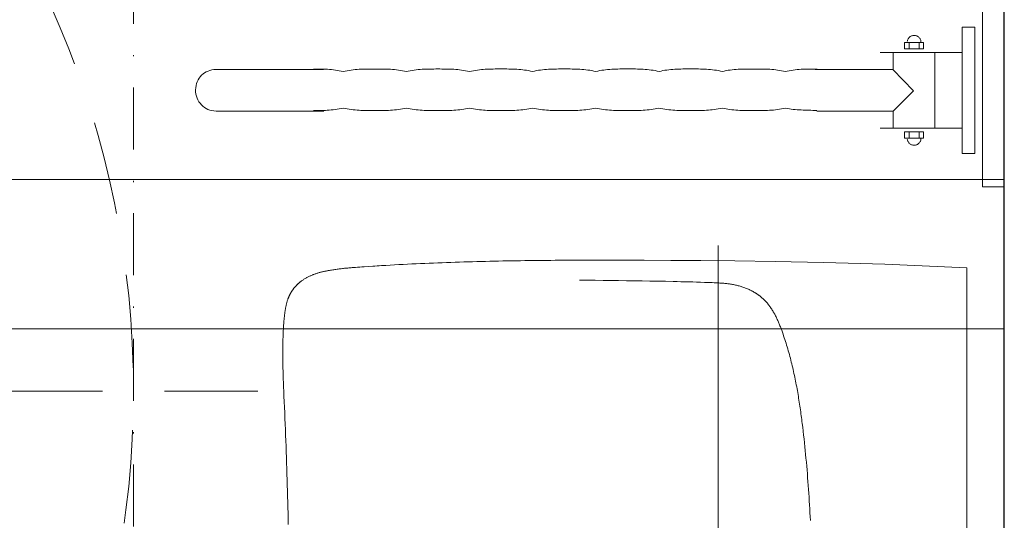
# Model space of a CAD drawing. Header units: millimetres. Extents: x 23192 to 177760, y -399809 to -79279.
# Tile 220 of 256: x 59260 to 59340, y -197992 to -197951. Entities that reach past the tile are written whole.
import ezdxf

# ---------------------------------------------------------------- set-up
doc = ezdxf.new("R2010")
doc.units = ezdxf.units.MM
for name, pattern in [('216-500', [2.5, 1.5, -1]), ('HIDDEN2', [4.7625, 3.175, -1.5875]), ('STRICHPUNKTX2', [2, 1, -0.5, 0, -0.5])]:
    doc.linetypes.add(name, pattern=pattern)
doc.layers.get('0').update_dxf_attribs({"lineweight": 0})
for name, color, linetype, lineweight in [('!! 0_ Istn-sciany', 3, 'Continuous', 30), ('!! 2_wypos-sanitarne', 240, 'Continuous', 9), ('!! wymiary osi', 250, 'Continuous', 9)]:
    doc.layers.add(name, color=color, linetype=linetype, lineweight=lineweight)
doc.layers.add('!! 2_WYBURZENIA DO REMONTU', color=7, linetype='Continuous', lineweight=0, true_color=0x4d4d4d, plot=False)
doc.styles.add('TXT', font='simplex.shx')
doc.dimstyles.new('DIM50', dxfattribs={"dimscale": 5, "dimtxt": 2.5, "dimasz": 1.5, "dimexe": 0, "dimexo": 0, "dimgap": 0.5, "dimtad": 1, "dimdec": 4, "dimrnd": 0.5, "dimdsep": 46, "dimtxsty": 'TXT', "dimblk1": 'TICK1', "dimblk2": 'TICK1', "dimsah": 1, "dimcen": 0, "dimse1": 1, "dimse2": 1, "dimclrd": 1, "dimclre": 7, "dimclrt": 9, "dimadec": 0, "dimazin": 0, "dimtfac": 1, "dimtdec": 4, "dimtmove": 2, "dimatfit": 3, "dimldrblk": 'TICK1', "dimfxl": 1, "dimtolj": 1, "dimarcsym": 0})

# ---------------------------------------------------------------- blocks, each defined once
blk = doc.blocks.new('umywalka niep')
for p, q in [((-1.75, 33.91), (-1.75, 49.441)), ((0, 49.441), (0, 33.91)), ((-3.378, 36.598), (-3.378, 46.753)), ((-3.378, 46.753), (-2.363, 46.753)), ((-2.363, 46.753), (-2.363, 36.598)), ((-7.641, 45.927), (-7.677, 45.888)), ((-7.602, 45.963), (-7.641, 45.927)), ((-7.559, 45.995), (-7.602, 45.963)), ((-7.514, 46.022), (-7.559, 45.995)), ((-7.465, 46.046), (-7.514, 46.022)), ((-7.415, 46.064), (-7.465, 46.046)), ((-7.362, 46.078), (-7.415, 46.064)), ((-7.307, 46.087), (-7.362, 46.078)), ((-7.25, 46.09), (-7.307, 46.087)), ((-7.194, 46.087), (-7.25, 46.09)), ((-7.139, 46.078), (-7.194, 46.087)), ((-7.087, 46.064), (-7.139, 46.078)), ((-7.036, 46.046), (-7.087, 46.064)), ((-6.988, 46.022), (-7.036, 46.046)), ((-6.942, 45.995), (-6.988, 46.022)), ((-6.899, 45.963), (-6.942, 45.995)), ((-6.86, 45.927), (-6.899, 45.963)), ((-6.824, 45.888), (-6.86, 45.927)), ((-6.489, 45.515), (-8.012, 45.515)), ((-8.012, 45.515), (-8.012, 45.007)), ((-7.792, 45.648), (-7.8, 45.593)), ((-7.778, 45.701), (-7.792, 45.648)), ((-7.759, 45.752), (-7.778, 45.701)), ((-7.736, 45.8), (-7.759, 45.752)), ((-7.708, 45.845), (-7.736, 45.8)), ((-7.677, 45.888), (-7.708, 45.845)), ((-7.651, 45.519), (-7.651, 45.02)), ((-6.849, 45.519), (-6.849, 45.02)), ((-6.793, 45.845), (-6.824, 45.888)), ((-6.765, 45.8), (-6.793, 45.845)), ((-6.741, 45.752), (-6.765, 45.8)), ((-6.723, 45.701), (-6.741, 45.752)), ((-6.709, 45.648), (-6.723, 45.701)), ((-6.701, 45.593), (-6.709, 45.648)), ((-6.698, 45.537), (-6.701, 45.593)), ((-6.698, 45.537), (-6.698, 45.537)), ((-6.489, 45.007), (-6.489, 45.515)), ((-3.384, 44.722), (-9.984, 44.722)), ((-8.935, 44.69), (-8.935, 43.359)), ((-8.012, 45.007), (-6.489, 45.007)), ((-5.584, 44.69), (-5.584, 38.626)), ((-64.725, 42.642), (-64.631, 42.766)), ((-64.631, 42.766), (-64.525, 42.881)), ((-64.525, 42.881), (-64.408, 42.984)), ((-64.408, 42.984), (-64.282, 43.076)), ((-64.282, 43.076), (-64.147, 43.156)), ((-64.147, 43.156), (-64.004, 43.222)), ((-64.004, 43.222), (-63.852, 43.275)), ((-63.852, 43.275), (-63.695, 43.314)), ((-63.695, 43.314), (-63.531, 43.337)), ((-63.531, 43.337), (-54.728, 43.346)), ((-55.367, 43.384), (-55.526, 43.384)), ((-55.207, 43.383), (-55.367, 43.384)), ((-55.048, 43.382), (-55.207, 43.383)), ((-54.889, 43.379), (-55.048, 43.382)), ((-54.73, 43.375), (-54.889, 43.379)), ((-54.57, 43.369), (-54.73, 43.375)), ((-54.411, 43.361), (-54.57, 43.369)), ((-54.252, 43.35), (-54.411, 43.361)), ((-54.093, 43.337), (-54.252, 43.35)), ((-53.933, 43.32), (-54.093, 43.337)), ((-53.774, 43.3), (-53.933, 43.32)), ((-53.615, 43.277), (-53.774, 43.3)), ((-53.456, 43.249), (-53.615, 43.277)), ((-53.297, 43.217), (-53.456, 43.249)), ((-53.138, 43.181), (-53.297, 43.217)), ((-52.979, 43.217), (-53.138, 43.181)), ((-52.821, 43.249), (-52.979, 43.217)), ((-52.663, 43.277), (-52.821, 43.249)), ((-52.505, 43.301), (-52.663, 43.277)), ((-52.346, 43.32), (-52.505, 43.301)), ((-52.188, 43.337), (-52.346, 43.32)), ((-52.03, 43.35), (-52.188, 43.337)), ((-51.872, 43.361), (-52.03, 43.35)), ((-51.713, 43.369), (-51.872, 43.361)), ((-51.555, 43.375), (-51.713, 43.369)), ((-51.397, 43.379), (-51.555, 43.375)), ((-51.239, 43.382), (-51.397, 43.379)), ((-51.081, 43.384), (-51.239, 43.382)), ((-50.922, 43.385), (-51.081, 43.384)), ((-50.764, 43.385), (-50.922, 43.385)), ((-50.606, 43.385), (-50.764, 43.385)), ((-50.447, 43.385), (-50.606, 43.385)), ((-50.289, 43.385), (-50.447, 43.385)), ((-50.13, 43.384), (-50.289, 43.385)), ((-49.971, 43.382), (-50.13, 43.384)), ((-49.812, 43.379), (-49.971, 43.382)), ((-49.654, 43.375), (-49.812, 43.379)), ((-49.495, 43.369), (-49.654, 43.375)), ((-49.336, 43.361), (-49.495, 43.369)), ((-49.177, 43.35), (-49.336, 43.361)), ((-49.019, 43.337), (-49.177, 43.35)), ((-48.86, 43.321), (-49.019, 43.337)), ((-48.702, 43.301), (-48.86, 43.321)), ((-48.543, 43.278), (-48.702, 43.301)), ((-48.384, 43.25), (-48.543, 43.278)), ((-48.226, 43.218), (-48.384, 43.25)), ((-48.067, 43.182), (-48.226, 43.218)), ((-47.908, 43.218), (-48.067, 43.182)), ((-47.749, 43.25), (-47.908, 43.218)), ((-47.59, 43.278), (-47.749, 43.25)), ((-47.432, 43.301), (-47.59, 43.278)), ((-47.273, 43.321), (-47.432, 43.301)), ((-47.114, 43.337), (-47.273, 43.321)), ((-46.956, 43.351), (-47.114, 43.337)), ((-46.797, 43.361), (-46.956, 43.351)), ((-46.638, 43.37), (-46.797, 43.361)), ((-46.48, 43.376), (-46.638, 43.37)), ((-46.321, 43.38), (-46.48, 43.376)), ((-46.162, 43.383), (-46.321, 43.38)), ((-46.003, 43.384), (-46.162, 43.383)), ((-45.845, 43.385), (-46.003, 43.384)), ((-45.686, 43.386), (-45.845, 43.385)), ((-45.528, 43.386), (-45.686, 43.386)), ((-45.369, 43.386), (-45.528, 43.386)), ((-45.21, 43.385), (-45.369, 43.386)), ((-45.051, 43.384), (-45.21, 43.385)), ((-44.893, 43.383), (-45.051, 43.384)), ((-44.734, 43.38), (-44.893, 43.383)), ((-44.575, 43.376), (-44.734, 43.38)), ((-44.417, 43.37), (-44.575, 43.376)), ((-44.258, 43.362), (-44.417, 43.37)), ((-44.099, 43.351), (-44.258, 43.362)), ((-43.94, 43.338), (-44.099, 43.351)), ((-43.782, 43.321), (-43.94, 43.338)), ((-43.623, 43.301), (-43.782, 43.321)), ((-43.464, 43.278), (-43.623, 43.301)), ((-43.306, 43.251), (-43.464, 43.278)), ((-43.147, 43.219), (-43.306, 43.251)), ((-42.988, 43.183), (-43.147, 43.219)), ((-42.83, 43.219), (-42.988, 43.183)), ((-42.672, 43.251), (-42.83, 43.219)), ((-42.514, 43.278), (-42.672, 43.251)), ((-42.356, 43.302), (-42.514, 43.278)), ((-42.197, 43.321), (-42.356, 43.302)), ((-42.039, 43.338), (-42.197, 43.321)), ((-41.881, 43.351), (-42.039, 43.338)), ((-41.723, 43.362), (-41.881, 43.351)), ((-41.564, 43.37), (-41.723, 43.362)), ((-41.406, 43.377), (-41.564, 43.37)), ((-41.248, 43.381), (-41.406, 43.377)), ((-41.09, 43.384), (-41.248, 43.381)), ((-40.932, 43.386), (-41.09, 43.384)), ((-40.773, 43.386), (-40.932, 43.386)), ((-40.615, 43.387), (-40.773, 43.386)), ((-40.457, 43.387), (-40.615, 43.387)), ((-40.299, 43.387), (-40.457, 43.387)), ((-40.14, 43.386), (-40.299, 43.387)), ((-39.982, 43.386), (-40.14, 43.386)), ((-39.824, 43.384), (-39.982, 43.386)), ((-39.665, 43.381), (-39.824, 43.384)), ((-39.507, 43.377), (-39.665, 43.381)), ((-39.348, 43.37), (-39.507, 43.377)), ((-39.19, 43.362), (-39.348, 43.37)), ((-39.032, 43.351), (-39.19, 43.362)), ((-38.873, 43.338), (-39.032, 43.351)), ((-38.715, 43.322), (-38.873, 43.338)), ((-38.557, 43.302), (-38.715, 43.322)), ((-38.398, 43.279), (-38.557, 43.302)), ((-38.24, 43.252), (-38.398, 43.279)), ((-38.082, 43.22), (-38.24, 43.252)), ((-37.924, 43.184), (-38.082, 43.22)), ((-37.764, 43.22), (-37.924, 43.184)), ((-37.604, 43.252), (-37.764, 43.22)), ((-37.445, 43.279), (-37.604, 43.252)), ((-37.285, 43.302), (-37.445, 43.279)), ((-37.126, 43.322), (-37.285, 43.302)), ((-36.966, 43.338), (-37.126, 43.322)), ((-36.807, 43.352), (-36.966, 43.338)), ((-36.647, 43.363), (-36.807, 43.352)), ((-36.487, 43.371), (-36.647, 43.363)), ((-36.328, 43.377), (-36.487, 43.371)), ((-36.168, 43.382), (-36.328, 43.377)), ((-36.009, 43.385), (-36.168, 43.382)), ((-35.849, 43.387), (-36.009, 43.385)), ((-35.69, 43.388), (-35.849, 43.387)), ((-35.53, 43.388), (-35.69, 43.388)), ((-35.371, 43.388), (-35.53, 43.388)), ((-35.213, 43.388), (-35.371, 43.388)), ((-35.056, 43.388), (-35.213, 43.388)), ((-34.898, 43.387), (-35.056, 43.388)), ((-34.74, 43.385), (-34.898, 43.387)), ((-34.583, 43.382), (-34.74, 43.385)), ((-34.425, 43.377), (-34.583, 43.382)), ((-34.267, 43.371), (-34.425, 43.377)), ((-34.109, 43.363), (-34.267, 43.371)), ((-33.952, 43.352), (-34.109, 43.363)), ((-33.794, 43.339), (-33.952, 43.352)), ((-33.637, 43.322), (-33.794, 43.339)), ((-33.479, 43.303), (-33.637, 43.322)), ((-33.321, 43.28), (-33.479, 43.303)), ((-33.163, 43.252), (-33.321, 43.28)), ((-33.006, 43.221), (-33.163, 43.252)), ((-32.848, 43.186), (-33.006, 43.221)), ((-32.687, 43.221), (-32.848, 43.186)), ((-32.526, 43.252), (-32.687, 43.221)), ((-32.366, 43.28), (-32.526, 43.252)), ((-32.205, 43.303), (-32.366, 43.28)), ((-32.045, 43.323), (-32.205, 43.303)), ((-31.884, 43.339), (-32.045, 43.323)), ((-31.723, 43.353), (-31.884, 43.339)), ((-31.562, 43.364), (-31.723, 43.353)), ((-31.402, 43.372), (-31.562, 43.364)), ((-31.241, 43.378), (-31.402, 43.372)), ((-31.08, 43.383), (-31.241, 43.378)), ((-30.919, 43.386), (-31.08, 43.383)), ((-30.759, 43.388), (-30.919, 43.386)), ((-30.598, 43.389), (-30.759, 43.388)), ((-30.437, 43.389), (-30.598, 43.389)), ((-30.276, 43.389), (-30.437, 43.389)), ((-30.119, 43.389), (-30.276, 43.389)), ((-29.962, 43.389), (-30.119, 43.389)), ((-29.805, 43.388), (-29.962, 43.389)), ((-29.648, 43.386), (-29.805, 43.388)), ((-29.491, 43.383), (-29.648, 43.386)), ((-29.334, 43.378), (-29.491, 43.383)), ((-29.178, 43.372), (-29.334, 43.378)), ((-29.021, 43.364), (-29.178, 43.372)), ((-28.864, 43.353), (-29.021, 43.364)), ((-28.706, 43.339), (-28.864, 43.353)), ((-28.549, 43.323), (-28.706, 43.339)), ((-28.391, 43.303), (-28.549, 43.323)), ((-28.233, 43.28), (-28.391, 43.303)), ((-28.074, 43.253), (-28.233, 43.28)), ((-27.914, 43.222), (-28.074, 43.253)), ((-27.754, 43.187), (-27.914, 43.222)), ((-27.596, 43.222), (-27.754, 43.187)), ((-27.437, 43.253), (-27.596, 43.222)), ((-27.278, 43.28), (-27.437, 43.253)), ((-27.119, 43.304), (-27.278, 43.28)), ((-26.96, 43.323), (-27.119, 43.304)), ((-26.801, 43.34), (-26.96, 43.323)), ((-26.642, 43.353), (-26.801, 43.34)), ((-26.483, 43.364), (-26.642, 43.353)), ((-26.325, 43.372), (-26.483, 43.364)), ((-26.166, 43.379), (-26.325, 43.372)), ((-26.007, 43.383), (-26.166, 43.379)), ((-25.848, 43.387), (-26.007, 43.383)), ((-25.69, 43.388), (-25.848, 43.387)), ((-25.531, 43.39), (-25.69, 43.388)), ((-25.371, 43.39), (-25.531, 43.39)), ((-25.212, 43.39), (-25.371, 43.39)), ((-25.053, 43.39), (-25.212, 43.39)), ((-24.894, 43.39), (-25.053, 43.39)), ((-24.734, 43.388), (-24.894, 43.39)), ((-24.575, 43.387), (-24.734, 43.388)), ((-24.415, 43.383), (-24.575, 43.387)), ((-24.256, 43.379), (-24.415, 43.383)), ((-24.096, 43.372), (-24.256, 43.379)), ((-23.937, 43.364), (-24.096, 43.372)), ((-23.778, 43.353), (-23.937, 43.364)), ((-23.618, 43.34), (-23.778, 43.353)), ((-23.459, 43.323), (-23.618, 43.34)), ((-23.299, 43.304), (-23.459, 43.323)), ((-23.14, 43.281), (-23.299, 43.304)), ((-22.98, 43.254), (-23.14, 43.281)), ((-22.821, 43.223), (-22.98, 43.254)), ((-22.661, 43.187), (-22.821, 43.223)), ((-22.506, 43.223), (-22.661, 43.187)), ((-22.35, 43.254), (-22.506, 43.223)), ((-22.194, 43.28), (-22.35, 43.254)), ((-22.037, 43.303), (-22.194, 43.28)), ((-21.879, 43.322), (-22.037, 43.303)), ((-21.721, 43.338), (-21.879, 43.322)), ((-21.562, 43.351), (-21.721, 43.338)), ((-21.404, 43.361), (-21.562, 43.351)), ((-21.246, 43.369), (-21.404, 43.361)), ((-21.087, 43.374), (-21.246, 43.369)), ((-20.929, 43.378), (-21.087, 43.374)), ((-20.771, 43.381), (-20.929, 43.378)), ((-20.614, 43.382), (-20.771, 43.381)), ((-20.458, 43.383), (-20.614, 43.382)), ((-20.302, 43.383), (-20.458, 43.383)), ((-20.147, 43.383), (-20.302, 43.383)), ((-19.988, 43.383), (-20.147, 43.383)), ((-19.827, 43.383), (-19.988, 43.383)), ((-19.666, 43.382), (-19.827, 43.383)), ((-19.505, 43.381), (-19.666, 43.382)), ((-19.343, 43.378), (-19.505, 43.381)), ((-19.181, 43.374), (-19.343, 43.378)), ((-19.02, 43.368), (-19.181, 43.374)), ((-18.858, 43.36), (-19.02, 43.368)), ((-18.697, 43.349), (-18.858, 43.36)), ((-18.538, 43.336), (-18.697, 43.349)), ((-18.379, 43.32), (-18.538, 43.336)), ((-18.221, 43.3), (-18.379, 43.32)), ((-18.065, 43.276), (-18.221, 43.3)), ((-17.91, 43.249), (-18.065, 43.276)), ((-17.757, 43.217), (-17.91, 43.249)), ((-17.606, 43.18), (-17.757, 43.217)), ((-17.449, 43.217), (-17.606, 43.18)), ((-17.291, 43.249), (-17.449, 43.217)), ((-17.133, 43.276), (-17.291, 43.249)), ((-16.974, 43.3), (-17.133, 43.276)), ((-16.815, 43.32), (-16.974, 43.3)), ((-16.656, 43.336), (-16.815, 43.32)), ((-16.496, 43.349), (-16.656, 43.336)), ((-16.336, 43.36), (-16.496, 43.349)), ((-16.176, 43.368), (-16.336, 43.36)), ((-16.015, 43.374), (-16.176, 43.368)), ((-15.855, 43.379), (-16.015, 43.374)), ((-15.695, 43.381), (-15.855, 43.379)), ((-15.535, 43.383), (-15.695, 43.381)), ((-15.374, 43.384), (-15.535, 43.383)), ((-15.215, 43.384), (-15.374, 43.384)), ((-15.055, 43.384), (-15.215, 43.384)), ((-15.192, 43.353), (-8.951, 43.353)), ((-15.055, 43.384), (-15.055, 43.384)), ((-8.951, 43.353), (-7.293, 41.622)), ((-65, 41.885), (-64.974, 42.052)), ((-64.974, 42.052), (-64.933, 42.211)), ((-64.933, 42.211), (-64.877, 42.363)), ((-64.877, 42.363), (-64.807, 42.507)), ((-64.807, 42.507), (-64.725, 42.642)), ((-65.01, 41.712), (-65, 41.885)), ((-65.003, 41.537), (-65.01, 41.712)), ((-64.981, 41.368), (-65.003, 41.537)), ((-64.943, 41.205), (-64.981, 41.368)), ((-64.89, 41.048), (-64.943, 41.205)), ((-7.293, 41.622), (-8.946, 39.995)), ((-64.823, 40.898), (-64.89, 41.048)), ((-64.743, 40.757), (-64.823, 40.898)), ((-64.651, 40.626), (-64.743, 40.757)), ((-64.546, 40.504), (-64.651, 40.626)), ((-64.43, 40.393), (-64.546, 40.504)), ((-64.304, 40.295), (-64.43, 40.393)), ((-64.167, 40.209), (-64.304, 40.295)), ((-64.022, 40.137), (-64.167, 40.209)), ((-63.868, 40.079), (-64.022, 40.137)), ((-63.706, 40.037), (-63.868, 40.079)), ((-63.538, 40.01), (-63.706, 40.037)), ((-63.363, 40.002), (-63.538, 40.01)), ((-63.363, 40.002), (-63.363, 40.002)), ((-54.71, 40.002), (-63.363, 40.002)), ((-55.38, 40.042), (-55.541, 40.042)), ((-55.22, 40.043), (-55.38, 40.042)), ((-55.06, 40.045), (-55.22, 40.043)), ((-54.899, 40.047), (-55.06, 40.045)), ((-54.74, 40.052), (-54.899, 40.047)), ((-54.579, 40.058), (-54.74, 40.052)), ((-54.419, 40.067), (-54.579, 40.058)), ((-54.259, 40.077), (-54.419, 40.067)), ((-54.098, 40.091), (-54.259, 40.077)), ((-53.938, 40.107), (-54.098, 40.091)), ((-53.778, 40.127), (-53.938, 40.107)), ((-53.618, 40.15), (-53.778, 40.127)), ((-53.458, 40.177), (-53.618, 40.15)), ((-53.297, 40.209), (-53.458, 40.177)), ((-53.137, 40.245), (-53.297, 40.209)), ((-52.979, 40.209), (-53.137, 40.245)), ((-52.821, 40.178), (-52.979, 40.209)), ((-52.663, 40.15), (-52.821, 40.178)), ((-52.505, 40.127), (-52.663, 40.15)), ((-52.346, 40.107), (-52.505, 40.127)), ((-52.188, 40.091), (-52.346, 40.107)), ((-52.03, 40.078), (-52.188, 40.091)), ((-51.872, 40.067), (-52.03, 40.078)), ((-51.713, 40.058), (-51.872, 40.067)), ((-51.555, 40.052), (-51.713, 40.058)), ((-51.397, 40.048), (-51.555, 40.052)), ((-51.239, 40.045), (-51.397, 40.048)), ((-51.081, 40.043), (-51.239, 40.045)), ((-50.923, 40.043), (-51.081, 40.043)), ((-50.764, 40.042), (-50.923, 40.043)), ((-50.606, 40.042), (-50.764, 40.042)), ((-50.448, 40.042), (-50.606, 40.042)), ((-50.289, 40.043), (-50.448, 40.042)), ((-50.13, 40.044), (-50.289, 40.043)), ((-49.971, 40.045), (-50.13, 40.044)), ((-49.812, 40.048), (-49.971, 40.045)), ((-49.653, 40.053), (-49.812, 40.048)), ((-49.494, 40.059), (-49.653, 40.053)), ((-49.335, 40.067), (-49.494, 40.059)), ((-49.176, 40.078), (-49.335, 40.067)), ((-49.018, 40.091), (-49.176, 40.078)), ((-48.86, 40.107), (-49.018, 40.091)), ((-48.702, 40.127), (-48.86, 40.107)), ((-48.544, 40.15), (-48.702, 40.127)), ((-48.387, 40.178), (-48.544, 40.15)), ((-48.231, 40.209), (-48.387, 40.178)), ((-48.075, 40.246), (-48.231, 40.209)), ((-47.916, 40.21), (-48.075, 40.246)), ((-47.757, 40.178), (-47.916, 40.21)), ((-47.597, 40.151), (-47.757, 40.178)), ((-47.438, 40.127), (-47.597, 40.151)), ((-47.279, 40.108), (-47.438, 40.127)), ((-47.12, 40.091), (-47.279, 40.108)), ((-46.96, 40.078), (-47.12, 40.091)), ((-46.801, 40.067), (-46.96, 40.078)), ((-46.642, 40.059), (-46.801, 40.067)), ((-46.483, 40.053), (-46.642, 40.059)), ((-46.324, 40.049), (-46.483, 40.053)), ((-46.164, 40.046), (-46.324, 40.049)), ((-46.005, 40.044), (-46.164, 40.046)), ((-45.846, 40.044), (-46.005, 40.044)), ((-45.687, 40.043), (-45.846, 40.044)), ((-45.528, 40.043), (-45.687, 40.043)), ((-45.368, 40.043), (-45.528, 40.043)), ((-45.209, 40.044), (-45.368, 40.043)), ((-45.05, 40.044), (-45.209, 40.044)), ((-44.891, 40.046), (-45.05, 40.044)), ((-44.731, 40.049), (-44.891, 40.046)), ((-44.572, 40.053), (-44.731, 40.049)), ((-44.413, 40.059), (-44.572, 40.053)), ((-44.254, 40.068), (-44.413, 40.059)), ((-44.095, 40.078), (-44.254, 40.068)), ((-43.936, 40.092), (-44.095, 40.078)), ((-43.776, 40.108), (-43.936, 40.092)), ((-43.617, 40.128), (-43.776, 40.108)), ((-43.458, 40.151), (-43.617, 40.128)), ((-43.299, 40.178), (-43.458, 40.151)), ((-43.14, 40.21), (-43.299, 40.178)), ((-42.981, 40.247), (-43.14, 40.21)), ((-42.823, 40.21), (-42.981, 40.247)), ((-42.665, 40.178), (-42.823, 40.21)), ((-42.507, 40.151), (-42.665, 40.178)), ((-42.35, 40.128), (-42.507, 40.151)), ((-42.192, 40.108), (-42.35, 40.128)), ((-42.034, 40.092), (-42.192, 40.108)), ((-41.877, 40.078), (-42.034, 40.092)), ((-41.719, 40.068), (-41.877, 40.078)), ((-41.561, 40.06), (-41.719, 40.068)), ((-41.403, 40.053), (-41.561, 40.06)), ((-41.246, 40.049), (-41.403, 40.053)), ((-41.088, 40.047), (-41.246, 40.049)), ((-40.93, 40.045), (-41.088, 40.047)), ((-40.773, 40.044), (-40.93, 40.045)), ((-40.615, 40.044), (-40.773, 40.044)), ((-40.457, 40.044), (-40.615, 40.044)), ((-40.298, 40.044), (-40.457, 40.044)), ((-40.139, 40.044), (-40.298, 40.044)), ((-39.98, 40.045), (-40.139, 40.044)), ((-39.82, 40.047), (-39.98, 40.045)), ((-39.66, 40.049), (-39.82, 40.047)), ((-39.501, 40.054), (-39.66, 40.049)), ((-39.342, 40.06), (-39.501, 40.054)), ((-39.182, 40.068), (-39.342, 40.06)), ((-39.023, 40.079), (-39.182, 40.068)), ((-38.864, 40.092), (-39.023, 40.079)), ((-38.705, 40.108), (-38.864, 40.092)), ((-38.547, 40.128), (-38.705, 40.108)), ((-38.389, 40.152), (-38.547, 40.128)), ((-38.231, 40.179), (-38.389, 40.152)), ((-38.074, 40.211), (-38.231, 40.179)), ((-37.918, 40.247), (-38.074, 40.211)), ((-37.76, 40.211), (-37.918, 40.247)), ((-37.602, 40.179), (-37.76, 40.211)), ((-37.444, 40.152), (-37.602, 40.179)), ((-37.285, 40.128), (-37.444, 40.152)), ((-37.127, 40.108), (-37.285, 40.128)), ((-36.969, 40.092), (-37.127, 40.108)), ((-36.811, 40.079), (-36.969, 40.092)), ((-36.653, 40.068), (-36.811, 40.079)), ((-36.494, 40.06), (-36.653, 40.068)), ((-36.336, 40.054), (-36.494, 40.06)), ((-36.178, 40.05), (-36.336, 40.054)), ((-36.02, 40.047), (-36.178, 40.05)), ((-35.862, 40.046), (-36.02, 40.047)), ((-35.704, 40.045), (-35.862, 40.046)), ((-35.545, 40.045), (-35.704, 40.045)), ((-35.387, 40.045), (-35.545, 40.045)), ((-35.229, 40.045), (-35.387, 40.045)), ((-35.07, 40.045), (-35.229, 40.045)), ((-34.912, 40.046), (-35.07, 40.045)), ((-34.753, 40.047), (-34.912, 40.046)), ((-34.594, 40.05), (-34.753, 40.047)), ((-34.435, 40.054), (-34.594, 40.05)), ((-34.277, 40.06), (-34.435, 40.054)), ((-34.118, 40.069), (-34.277, 40.06)), ((-33.959, 40.079), (-34.118, 40.069)), ((-33.801, 40.092), (-33.959, 40.079)), ((-33.642, 40.109), (-33.801, 40.092)), ((-33.483, 40.129), (-33.642, 40.109)), ((-33.324, 40.152), (-33.483, 40.129)), ((-33.165, 40.18), (-33.324, 40.152)), ((-33.007, 40.212), (-33.165, 40.18)), ((-32.848, 40.248), (-33.007, 40.212)), ((-32.689, 40.212), (-32.848, 40.248)), ((-32.53, 40.18), (-32.689, 40.212)), ((-32.371, 40.152), (-32.53, 40.18)), ((-32.211, 40.129), (-32.371, 40.152)), ((-32.052, 40.109), (-32.211, 40.129)), ((-31.893, 40.093), (-32.052, 40.109)), ((-31.734, 40.079), (-31.893, 40.093)), ((-31.574, 40.069), (-31.734, 40.079)), ((-31.415, 40.061), (-31.574, 40.069)), ((-31.256, 40.055), (-31.415, 40.061)), ((-31.097, 40.051), (-31.256, 40.055)), ((-30.938, 40.048), (-31.097, 40.051)), ((-30.779, 40.046), (-30.938, 40.048)), ((-30.619, 40.046), (-30.779, 40.046)), ((-30.46, 40.046), (-30.619, 40.046)), ((-30.301, 40.046), (-30.46, 40.046)), ((-30.142, 40.046), (-30.301, 40.046)), ((-29.984, 40.046), (-30.142, 40.046)), ((-29.825, 40.046), (-29.984, 40.046)), ((-29.666, 40.048), (-29.825, 40.046)), ((-29.508, 40.051), (-29.666, 40.048)), ((-29.349, 40.055), (-29.508, 40.051)), ((-29.19, 40.061), (-29.349, 40.055)), ((-29.031, 40.069), (-29.19, 40.061)), ((-28.873, 40.079), (-29.031, 40.069)), ((-28.714, 40.093), (-28.873, 40.079)), ((-28.556, 40.109), (-28.714, 40.093)), ((-28.397, 40.129), (-28.556, 40.109)), ((-28.238, 40.152), (-28.397, 40.129)), ((-28.079, 40.18), (-28.238, 40.152)), ((-27.92, 40.212), (-28.079, 40.18)), ((-27.761, 40.249), (-27.92, 40.212)), ((-27.603, 40.212), (-27.761, 40.249)), ((-27.444, 40.18), (-27.603, 40.212)), ((-27.286, 40.152), (-27.444, 40.18)), ((-27.127, 40.129), (-27.286, 40.152)), ((-26.968, 40.109), (-27.127, 40.129)), ((-26.81, 40.093), (-26.968, 40.109)), ((-26.651, 40.08), (-26.81, 40.093)), ((-26.492, 40.069), (-26.651, 40.08)), ((-26.333, 40.061), (-26.492, 40.069)), ((-26.175, 40.055), (-26.333, 40.061)), ((-26.016, 40.051), (-26.175, 40.055)), ((-25.857, 40.049), (-26.016, 40.051)), ((-25.699, 40.047), (-25.857, 40.049)), ((-25.54, 40.047), (-25.699, 40.047)), ((-25.381, 40.046), (-25.54, 40.047)), ((-25.222, 40.047), (-25.381, 40.046)), ((-25.063, 40.046), (-25.222, 40.047)), ((-24.904, 40.047), (-25.063, 40.046)), ((-24.745, 40.047), (-24.904, 40.047)), ((-24.586, 40.049), (-24.745, 40.047)), ((-24.427, 40.051), (-24.586, 40.049)), ((-24.267, 40.055), (-24.427, 40.051)), ((-24.108, 40.061), (-24.267, 40.055)), ((-23.949, 40.07), (-24.108, 40.061)), ((-23.79, 40.08), (-23.949, 40.07)), ((-23.63, 40.093), (-23.79, 40.08)), ((-23.471, 40.11), (-23.63, 40.093)), ((-23.312, 40.13), (-23.471, 40.11)), ((-23.153, 40.153), (-23.312, 40.13)), ((-22.993, 40.181), (-23.153, 40.153)), ((-22.834, 40.213), (-22.993, 40.181)), ((-22.675, 40.25), (-22.834, 40.213)), ((-22.524, 40.213), (-22.675, 40.25)), ((-22.371, 40.181), (-22.524, 40.213)), ((-22.216, 40.152), (-22.371, 40.181)), ((-22.06, 40.129), (-22.216, 40.152)), ((-21.902, 40.108), (-22.06, 40.129)), ((-21.743, 40.091), (-21.902, 40.108)), ((-21.583, 40.077), (-21.743, 40.091)), ((-21.423, 40.066), (-21.583, 40.077)), ((-21.262, 40.057), (-21.423, 40.066)), ((-21.101, 40.051), (-21.262, 40.057)), ((-20.94, 40.046), (-21.101, 40.051)), ((-20.78, 40.043), (-20.94, 40.046)), ((-20.62, 40.041), (-20.78, 40.043)), ((-20.461, 40.04), (-20.62, 40.041)), ((-20.303, 40.04), (-20.461, 40.04)), ((-20.147, 40.04), (-20.303, 40.04)), ((-19.987, 40.04), (-20.147, 40.04)), ((-19.827, 40.04), (-19.987, 40.04)), ((-19.667, 40.041), (-19.827, 40.04)), ((-19.507, 40.043), (-19.667, 40.041)), ((-19.347, 40.046), (-19.507, 40.043)), ((-19.187, 40.051), (-19.347, 40.046)), ((-19.028, 40.057), (-19.187, 40.051)), ((-18.868, 40.065), (-19.028, 40.057)), ((-18.708, 40.076), (-18.868, 40.065)), ((-18.549, 40.09), (-18.708, 40.076)), ((-18.39, 40.106), (-18.549, 40.09)), ((-18.23, 40.126), (-18.39, 40.106)), ((-18.07, 40.149), (-18.23, 40.126)), ((-17.911, 40.176), (-18.07, 40.149)), ((-17.751, 40.208), (-17.911, 40.176)), ((-17.591, 40.244), (-17.751, 40.208)), ((-17.434, 40.208), (-17.591, 40.244)), ((-17.278, 40.179), (-17.434, 40.208)), ((-17.121, 40.155), (-17.278, 40.179)), ((-16.964, 40.136), (-17.121, 40.155)), ((-16.807, 40.12), (-16.964, 40.136)), ((-16.65, 40.108), (-16.807, 40.12)), ((-16.493, 40.098), (-16.65, 40.108)), ((-16.336, 40.091), (-16.493, 40.098)), ((-16.179, 40.086), (-16.336, 40.091)), ((-16.022, 40.081), (-16.179, 40.086)), ((-15.865, 40.077), (-16.022, 40.081)), ((-15.708, 40.072), (-15.865, 40.077)), ((-15.551, 40.067), (-15.708, 40.072)), ((-15.394, 40.061), (-15.551, 40.067)), ((-15.237, 40.052), (-15.394, 40.061)), ((-15.08, 40.041), (-15.237, 40.052)), ((-8.959, 40), (-15.082, 40)), ((-15.08, 40.041), (-15.08, 40.041)), ((-8.935, 39.987), (-8.935, 38.626)), ((-3.384, 38.629), (-9.984, 38.629)), ((-6.489, 38.341), (-8.012, 38.341)), ((-8.012, 38.341), (-8.012, 37.834)), ((-7.651, 37.829), (-7.651, 38.329)), ((-6.849, 37.829), (-6.849, 38.329)), ((-6.489, 37.834), (-6.489, 38.341)), ((-8.012, 37.834), (-6.489, 37.834)), ((-7.792, 37.7), (-7.8, 37.755)), ((-7.778, 37.647), (-7.792, 37.7)), ((-7.759, 37.596), (-7.778, 37.647)), ((-7.736, 37.548), (-7.759, 37.596)), ((-7.708, 37.503), (-7.736, 37.548)), ((-7.677, 37.46), (-7.708, 37.503)), ((-7.641, 37.421), (-7.677, 37.46)), ((-7.602, 37.385), (-7.641, 37.421)), ((-7.559, 37.353), (-7.602, 37.385)), ((-7.514, 37.326), (-7.559, 37.353)), ((-7.465, 37.302), (-7.514, 37.326)), ((-7.415, 37.284), (-7.465, 37.302)), ((-7.362, 37.27), (-7.415, 37.284)), ((-7.307, 37.262), (-7.362, 37.27)), ((-7.25, 37.259), (-7.307, 37.262)), ((-7.194, 37.262), (-7.25, 37.259)), ((-7.139, 37.27), (-7.194, 37.262)), ((-7.087, 37.284), (-7.139, 37.27)), ((-7.036, 37.302), (-7.087, 37.284)), ((-6.988, 37.326), (-7.036, 37.302)), ((-6.942, 37.353), (-6.988, 37.326)), ((-6.899, 37.385), (-6.942, 37.353)), ((-6.86, 37.421), (-6.899, 37.385)), ((-6.824, 37.46), (-6.86, 37.421)), ((-6.793, 37.503), (-6.824, 37.46)), ((-6.765, 37.548), (-6.793, 37.503)), ((-6.741, 37.596), (-6.765, 37.548)), ((-6.723, 37.647), (-6.741, 37.596)), ((-6.709, 37.7), (-6.723, 37.647)), ((-6.701, 37.755), (-6.709, 37.7)), ((-6.698, 37.811), (-6.701, 37.755)), ((-6.698, 37.811), (-6.698, 37.811)), ((-2.363, 36.598), (-3.378, 36.598)), ((0, 33.91), (-1.75, 33.91))]:
    blk.add_line(p, q)
blk = doc.blocks.new('gvb')
at = {"linetype": 'STRICHPUNKTX2', "ltscale": 5}
blk.add_line((130664.969, 14667.746), (130664.969, 14497.746), dxfattribs=at)
at = {"linetype": '216-500', "ltscale": 5}
blk.add_line((130654.969, 14582.746), (130824.969, 14582.746), dxfattribs=at)
blk.add_circle((130739.969, 14582.746), 75, dxfattribs=at)
blk = doc.blocks.new('A$Cfa5879fe')
for points in [[(-0.26899, -0.00001), (0.26899, 0.00001)], [(0.269, -0.00004), (0.27186, -0.06611), (0.27328, -0.11533), (0.27406, -0.15427), (0.27451, -0.18652), (0.27479, -0.21408), (0.27496, -0.23818), (0.27507, -0.2596), (0.27514, -0.27891), (0.27515, -0.28918)], [(0.06585, -0.12592), (0.06898, -0.12607), (0.07211, -0.12624), (0.07524, -0.12641), (0.07837, -0.12659), (0.0815, -0.12677), (0.08463, -0.12697), (0.08775, -0.12718), (0.09088, -0.12739), (0.09401, -0.12761), (0.09713, -0.12784), (0.10026, -0.12808), (0.10338, -0.12833), (0.1065, -0.12859), (0.10963, -0.12886), (0.11275, -0.12914), (0.11587, -0.12943), (0.11899, -0.12972), (0.12211, -0.13003), (0.12523, -0.13035), (0.12834, -0.13067), (0.13146, -0.13101), (0.13457, -0.13135), (0.13769, -0.13171), (0.1408, -0.13208), (0.14391, -0.13246), (0.14546, -0.13265), (0.14702, -0.13285), (0.14857, -0.13305), (0.15013, -0.13326), (0.15168, -0.13347), (0.15323, -0.13368), (0.15478, -0.1339), (0.15633, -0.13412), (0.15788, -0.13435), (0.15943, -0.13458), (0.16098, -0.13482), (0.16253, -0.13506), (0.16408, -0.13531), (0.16563, -0.13556), (0.16717, -0.13582), (0.16872, -0.13608), (0.17026, -0.13635), (0.1718, -0.13663), (0.17334, -0.13691), (0.17488, -0.1372), (0.17642, -0.13749), (0.17796, -0.13779), (0.1795, -0.1381), (0.18103, -0.13842), (0.18256, -0.13874), (0.1841, -0.13907), (0.18563, -0.13941), (0.18716, -0.13975), (0.18868, -0.1401), (0.19021, -0.14046), (0.19173, -0.14083), (0.19325, -0.14121), (0.19477, -0.14159), (0.19629, -0.14198), (0.1978, -0.14238), (0.19932, -0.14279), (0.20083, -0.14321), (0.20233, -0.14364), (0.20384, -0.14407), (0.20534, -0.14452), (0.20684, -0.14497), (0.20834, -0.14543), (0.20983, -0.1459), (0.21133, -0.14638), (0.21281, -0.14687), (0.2143, -0.14737), (0.21578, -0.14788), (0.21726, -0.1484), (0.218, -0.14866), (0.21874, -0.14893), (0.21947, -0.1492), (0.2202, -0.14947), (0.22094, -0.14975), (0.22167, -0.15003), (0.2224, -0.15032), (0.22312, -0.15061), (0.22385, -0.15091), (0.22457, -0.15121), (0.22529, -0.15152), (0.22601, -0.15183), (0.22673, -0.15215), (0.22744, -0.15248), (0.22815, -0.15281), (0.22886, -0.15315), (0.22956, -0.1535), (0.23026, -0.15385), (0.23095, -0.15421), (0.23165, -0.15458), (0.23233, -0.15496), (0.23302, -0.15534), (0.23369, -0.15573), (0.23437, -0.15614), (0.23503, -0.15655), (0.23569, -0.15697), (0.23635, -0.1574), (0.237, -0.15784), (0.23764, -0.15829), (0.23827, -0.15875), (0.23859, -0.15898), (0.2389, -0.15922), (0.23921, -0.15946), (0.23952, -0.1597), (0.23983, -0.15995), (0.24013, -0.16019), (0.24043, -0.16044), (0.24073, -0.1607), (0.24103, -0.16095), (0.24132, -0.16121), (0.24162, -0.16147), (0.24191, -0.16173), (0.24219, -0.162), (0.24248, -0.16227), (0.24276, -0.16254), (0.24304, -0.16282), (0.24332, -0.1631), (0.24359, -0.16338), (0.24386, -0.16366), (0.24413, -0.16394), (0.2444, -0.16423), (0.24466, -0.16452), (0.24492, -0.16482), (0.24517, -0.16512), (0.24542, -0.16542), (0.24567, -0.16572), (0.24592, -0.16602), (0.24616, -0.16633), (0.2464, -0.16664), (0.24664, -0.16695), (0.24687, -0.16727), (0.2471, -0.16758), (0.24733, -0.1679), (0.24755, -0.16822), (0.24778, -0.16855), (0.24799, -0.16887), (0.24821, -0.1692), (0.24842, -0.16953), (0.24863, -0.16986), (0.24884, -0.1702), (0.24904, -0.17053), (0.24924, -0.17087), (0.24944, -0.17121), (0.24963, -0.17155), (0.24982, -0.17189), (0.25001, -0.17223), (0.2502, -0.17258), (0.25038, -0.17292), (0.25074, -0.17362), (0.25108, -0.17433), (0.25142, -0.17503), (0.25174, -0.17575), (0.25205, -0.17647), (0.25236, -0.17719), (0.25265, -0.17792), (0.25293, -0.17865), (0.25319, -0.17939), (0.25345, -0.18013), (0.2537, -0.18087), (0.25393, -0.18162), (0.25416, -0.18237), (0.25437, -0.18312), (0.25457, -0.18388), (0.25477, -0.18464), (0.25495, -0.1854), (0.25512, -0.18617), (0.25529, -0.18693), (0.25544, -0.1877), (0.25559, -0.18847), (0.25573, -0.18924), (0.25585, -0.19002), (0.25597, -0.19079), (0.25608, -0.19157), (0.25619, -0.19234), (0.25628, -0.19312), (0.25637, -0.1939), (0.25645, -0.19468), (0.25653, -0.19546), (0.2566, -0.19624), (0.25666, -0.19702), (0.25672, -0.1978), (0.25677, -0.19858), (0.25682, -0.19937), (0.25687, -0.20015), (0.25695, -0.20171), (0.25703, -0.20328), (0.25709, -0.20484), (0.25715, -0.20641), (0.2572, -0.20798), (0.2573, -0.21111), (0.2574, -0.21424), (0.25749, -0.21737), (0.25758, -0.22051), (0.25767, -0.22364), (0.25775, -0.22677), (0.25783, -0.2299), (0.25791, -0.23304), (0.25798, -0.23617), (0.25811, -0.24244), (0.25823, -0.2487), (0.25835, -0.25497), (0.25845, -0.26124), (0.25855, -0.2675), (0.25863, -0.27377), (0.25871, -0.28004), (0.25879, -0.28631), (0.25886, -0.29257), (0.25892, -0.29884), (0.25898, -0.30511), (0.25904, -0.31138)], [(0.27515, -0.28918), (0.27515, -0.29267), (0.27515, -0.29617), (0.27514, -0.29966), (0.27514, -0.30315), (0.27513, -0.30665), (0.27512, -0.31014), (0.27511, -0.31363), (0.27509, -0.31712), (0.27508, -0.32062), (0.27506, -0.32411), (0.27503, -0.3276), (0.27501, -0.3311), (0.27498, -0.33459), (0.27495, -0.33808), (0.27492, -0.34157), (0.27488, -0.34507), (0.27484, -0.34856), (0.2748, -0.35205), (0.27475, -0.35555), (0.2747, -0.35904), (0.27464, -0.36253), (0.27459, -0.36602), (0.27453, -0.36952), (0.27446, -0.37301), (0.27439, -0.3765), (0.27432, -0.37999), (0.27424, -0.38348), (0.27416, -0.38698), (0.27408, -0.39047), (0.27399, -0.39396), (0.2739, -0.39745), (0.2738, -0.40094), (0.27369, -0.40444), (0.27359, -0.40793), (0.27348, -0.41142), (0.27336, -0.41491), (0.27324, -0.4184), (0.27311, -0.42189), (0.27298, -0.42538), (0.27284, -0.42887), (0.2727, -0.43236), (0.27255, -0.43585), (0.27239, -0.43934), (0.27223, -0.44283), (0.27207, -0.44632), (0.2719, -0.44981), (0.27172, -0.4533), (0.27153, -0.45678), (0.27134, -0.46027), (0.27115, -0.46376), (0.27094, -0.46725), (0.27073, -0.47073), (0.27063, -0.47248), (0.27052, -0.47422), (0.2704, -0.47596), (0.27029, -0.4777), (0.27006, -0.48119), (0.26982, -0.48467), (0.2697, -0.48642), (0.26957, -0.48816), (0.26945, -0.4899), (0.26932, -0.49164), (0.26918, -0.49338), (0.26911, -0.49425), (0.26904, -0.49512), (0.26897, -0.49599), (0.26889, -0.49686), (0.26881, -0.49773), (0.26873, -0.4986), (0.26865, -0.49947), (0.26856, -0.50034), (0.26847, -0.50121), (0.26837, -0.50208), (0.26828, -0.50295), (0.26818, -0.50381), (0.26807, -0.50468), (0.26796, -0.50555), (0.26785, -0.50641), (0.26773, -0.50728), (0.2676, -0.50814), (0.26748, -0.50901), (0.26734, -0.50987), (0.2672, -0.51073), (0.26706, -0.51159), (0.26691, -0.51245), (0.26681, -0.513), (0.2667, -0.51356), (0.2666, -0.51411), (0.26649, -0.51466), (0.26638, -0.51521), (0.26626, -0.51575), (0.26615, -0.5163), (0.26603, -0.51685), (0.2659, -0.5174), (0.26577, -0.51794), (0.26564, -0.51849), (0.26551, -0.51903), (0.26537, -0.51957), (0.26522, -0.52012), (0.26508, -0.52066), (0.26492, -0.5212), (0.26477, -0.52173), (0.2646, -0.52227), (0.26443, -0.52281), (0.26426, -0.52334), (0.26408, -0.52387), (0.2639, -0.5244), (0.26371, -0.52493), (0.26351, -0.52545), (0.26331, -0.52597), (0.2631, -0.52649), (0.26288, -0.52701), (0.26266, -0.52753), (0.26243, -0.52804), (0.26219, -0.52855), (0.26195, -0.52905), (0.2617, -0.52955), (0.26144, -0.53005), (0.26118, -0.53055), (0.26091, -0.53104), (0.26063, -0.53153), (0.26034, -0.53201), (0.26005, -0.53249), (0.25975, -0.53297), (0.25944, -0.53344), (0.25913, -0.53391), (0.25881, -0.53437), (0.25848, -0.53483), (0.25815, -0.53528), (0.2578, -0.53572), (0.25763, -0.53594), (0.25745, -0.53616), (0.25728, -0.53638), (0.2571, -0.53659), (0.25692, -0.53681), (0.25673, -0.53702), (0.25655, -0.53723), (0.25636, -0.53744), (0.25617, -0.53765), (0.25598, -0.53786), (0.25579, -0.53806), (0.2556, -0.53826), (0.2554, -0.53846), (0.25521, -0.53866), (0.25501, -0.53886), (0.25481, -0.53906), (0.2546, -0.53925), (0.2544, -0.53944), (0.25419, -0.53964), (0.25399, -0.53982), (0.25378, -0.54001), (0.25357, -0.5402), (0.25336, -0.54038), (0.25314, -0.54056), (0.25293, -0.54074), (0.25271, -0.54092), (0.25249, -0.54109), (0.25227, -0.54127), (0.25205, -0.54144), (0.25182, -0.54161), (0.2516, -0.54177), (0.25137, -0.54194), (0.25114, -0.5421), (0.25091, -0.54226), (0.25068, -0.54242), (0.25045, -0.54258), (0.25021, -0.54273), (0.24998, -0.54288), (0.24974, -0.54303), (0.2495, -0.54318), (0.24926, -0.54333), (0.24902, -0.54347), (0.24878, -0.54361), (0.24853, -0.54375), (0.24829, -0.54388), (0.24804, -0.54402), (0.24779, -0.54415), (0.24754, -0.54428), (0.24729, -0.5444), (0.24704, -0.54453), (0.24679, -0.54465), (0.24654, -0.54477), (0.24628, -0.54488), (0.24602, -0.545), (0.24577, -0.54511), (0.24551, -0.54522), (0.24525, -0.54532), (0.24499, -0.54543), (0.24473, -0.54553), (0.24446, -0.54563), (0.2442, -0.54573), (0.24394, -0.54582), (0.24341, -0.54601), (0.24288, -0.54618), (0.24234, -0.54635), (0.2418, -0.54651), (0.24126, -0.54666), (0.24072, -0.54681), (0.24018, -0.54695), (0.23963, -0.54708), (0.23909, -0.54721), (0.23854, -0.54734), (0.23799, -0.54745), (0.23745, -0.54757), (0.2369, -0.54768), (0.23634, -0.54778), (0.23579, -0.54788), (0.23524, -0.54798), (0.23469, -0.54807), (0.23413, -0.54816), (0.23358, -0.54824), (0.23303, -0.54832), (0.23247, -0.5484), (0.23191, -0.54847), (0.23136, -0.54855), (0.2308, -0.54861), (0.23025, -0.54868), (0.22969, -0.54874), (0.22913, -0.5488), (0.22857, -0.54886), (0.22746, -0.54896), (0.22634, -0.54906), (0.22522, -0.54915), (0.22411, -0.54924), (0.22299, -0.54931), (0.22187, -0.54939), (0.22075, -0.54946), (0.21963, -0.54952), (0.21851, -0.54958), (0.21739, -0.54963), (0.21627, -0.54969), (0.21515, -0.54973), (0.21403, -0.54978), (0.21291, -0.54982), (0.21179, -0.54985), (0.21067, -0.54988), (0.20955, -0.54991), (0.20843, -0.54994), (0.20731, -0.54996), (0.20619, -0.54997), (0.20507, -0.54999), (0.20395, -0.55), (0.20282, -0.55001), (0.2017, -0.55001), (0.20058, -0.55001), (0.19946, -0.55001), (0.19834, -0.55001), (0.19722, -0.55), (0.1961, -0.54999), (0.19498, -0.54998), (0.19386, -0.54996), (0.19274, -0.54994), (0.19049, -0.5499), (0.18825, -0.54985), (0.18601, -0.54979), (0.18377, -0.54973), (0.18153, -0.54966), (0.17929, -0.54958), (0.17705, -0.54949), (0.17481, -0.54941), (0.17257, -0.54932), (0.17033, -0.54922), (0.16585, -0.54903), (0.16137, -0.54883), (0.15689, -0.54863), (0.15241, -0.54843), (0.14793, -0.54824), (0.14345, -0.54806), (0.13897, -0.54788), (0.13449, -0.54771), (0.13001, -0.54754), (0.12553, -0.54737), (0.12105, -0.54721), (0.11657, -0.54706), (0.11208, -0.54691), (0.1076, -0.54676), (0.10312, -0.54662), (0.09864, -0.54649), (0.09416, -0.54636), (0.08967, -0.54624), (0.08519, -0.54612), (0.08071, -0.54601), (0.07623, -0.5459), (0.07174, -0.5458), (0.06726, -0.5457), (0.06278, -0.54561)]]:
    blk.add_lwpolyline(points)
at = {"ltscale": 2}
blk.add_lwpolyline([(0.28695, -0.19999), (-0.29376, -0.19999)], dxfattribs=at)
blk = doc.blocks.new('TICK1')
at = {"color": 0}
for p, q in [((0, -1.4), (0, 1.4)), ((0, 0), (-1, 0))]:
    blk.add_line(p, q, dxfattribs=at)
at = {"color": 2}
blk.add_line((-1, -1), (1, 1), dxfattribs=at)
blk = doc.blocks.new('*D3009')
at = {"layer": '!! wymiary osi', "color": 1, "lineweight": -2, "transparency": 16777216}
blk.add_line((59068.659, -197818.628), (59068.659, -198048.628), dxfattribs=at)
at = {"layer": 'DEFPOINTS', "color": 0, "transparency": 16777216}
for p in [(59339.567, -197811.128), (59068.659, -198056.128), (59111.567, -198056.128)]:
    blk.add_point(p, dxfattribs=at)
at = {"layer": '!! wymiary osi', "color": 1, "lineweight": -2, "transparency": 16777216, "xscale": 7.5, "yscale": 7.5, "zscale": 7.5}
for p, rotation in [((59068.659, -197811.128), 90), ((59068.659, -198056.128), 270)]:
    blk.add_blockref('TICK1', p, dxfattribs=dict(at, rotation=rotation))
at = {"layer": '!! wymiary osi', "color": 9, "transparency": 16777216, "insert": (59059.909, -197899.653), "char_height": 12.5, "attachment_point": 5, "rotation": 90, "style": 'TXT'}
blk.add_mtext('\\A1;245', dxfattribs=at)

msp = doc.modelspace()

# ---------------------------------------------------------------- linework, layer by layer
at = {"layer": '!! 0_ Istn-sciany'}
msp.add_lwpolyline([(59339.56735, -198056.12813), (59339.56735, -197513.12813)], dxfattribs=at)
at = {"layer": '!! 2_WYBURZENIA DO REMONTU'}
msp.add_lwpolyline([(59174.56735, -198090.12813), (59213.56735, -198090.12813), (59213.56735, -197976.12813), (59339.56735, -197976.12813), (59339.56735, -197964.12813), (59207.56735, -197964.12813), (59207.56735, -198056.12813), (59174.56735, -198056.12813)], close=True, dxfattribs=at)
msp.add_lwpolyline([(59174.56735, -198090.12813), (59213.56735, -198090.12813), (59213.56735, -197976.12813), (59339.56735, -197976.12813), (59339.56735, -197964.12813), (59207.56735, -197964.12813), (59207.56735, -198056.12813), (59174.56735, -198056.12813)], close=True, dxfattribs=at)
at = {"layer": '!! 2_WYBURZENIA DO REMONTU', "linetype": 'HIDDEN2', "ltscale": 3}
for points in [[(59339.56735, -197964.12813), (59207.56735, -197964.12813)], [(59339.56735, -197976.12813), (59213.56735, -197976.12813)]]:
    msp.add_lwpolyline(points, dxfattribs=at)

# ---------------------------------------------------------------- block references
at = {"layer": '!! 2_wypos-sanitarne', "xscale": -1}
msp.add_blockref('gvb', (189934.53592, -212563.87298), dxfattribs=at)
at = {"layer": '!! 2_wypos-sanitarne'}
msp.add_blockref('umywalka niep', (59339.56734, -197998.63037), dxfattribs=at)
at = {"layer": '!! 2_wypos-sanitarne', "xscale": -100, "yscale": 100, "zscale": 100, "rotation": 270}
msp.add_blockref('A$Cfa5879fe', (59336.56735, -197998.12094), dxfattribs=at)

# ---------------------------------------------------------------- dimensions: what is measured, and where the dimension line sits
at = {"layer": '!! wymiary osi'}
dim = msp.add_linear_dim(base=(59068.65939, -198056.12813), p1=(59339.56735, -197811.12815), p2=(59111.56735, -198056.12813), angle=90, dimstyle='DIM50', dxfattribs=at)
dim.commit()
dim.dimension.update_dxf_attribs({"geometry": '*D3009', "text_midpoint": (59059.90939, -197899.65318), "dimtype": 160})

doc.saveas('drawing.dxf')
